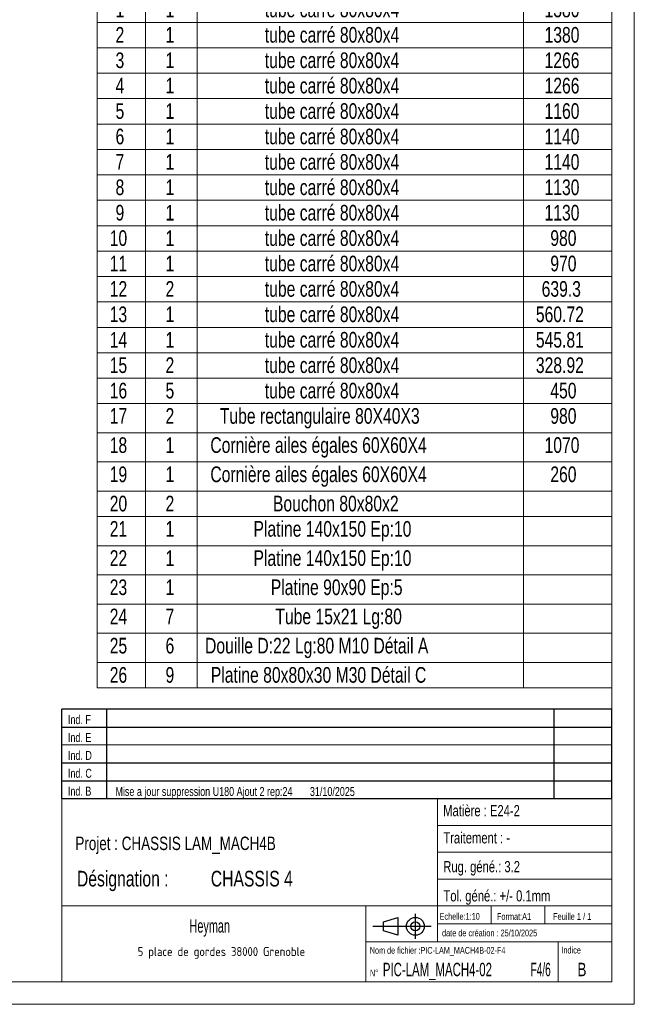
# Model space of a CAD drawing. Header units: millimetres. Extents: x 0 to 841, y 0 to 594.
# Tile 13 of 19: x 704 to 841, y 0 to 220. Entities that reach past the tile are written whole.
import ezdxf
from ezdxf.enums import TextEntityAlignment as Align

# ---------------------------------------------------------------- set-up
doc = ezdxf.new("R2010")
doc.units = ezdxf.units.MM
doc.layers.add('NOTES', color=6, linetype='Continuous')
doc.styles.add('SLDTEXTSTYLE0', font='TXT', dxfattribs={"width": 0.75})
doc.styles.add('SLDTEXTSTYLE3', font='TXT', dxfattribs={"width": 0.636226})
doc.styles.add('SLDTEXTSTYLE4', font='TXT', dxfattribs={"width": 0.707278})
doc.styles.add('SLDTEXTSTYLE5', font='ISOCP3', dxfattribs={"width": 0.96})
doc.styles.add('SLDTEXTSTYLE6', font='TXT', dxfattribs={"width": 0.605})
doc.styles.add('SLDTEXTSTYLE7', font='TXT', dxfattribs={"width": 0.692308})
doc.styles.add('SLDTEXTSTYLE8', font='TXT', dxfattribs={"width": 0.56046})

# ---------------------------------------------------------------- blocks, each defined once
blk = doc.blocks.new('Bloc2_1')
for p, q in [((2.32, 3.8), (5.55, 4.8)), ((5.55, 4.8), (5.55, 0.8)), ((9.48, 0), (9.48, 5.6)), ((0, 2.8), (12.98, 2.8)), ((2.32, 1.8), (2.32, 3.8)), ((5.55, 0.8), (2.32, 1.8))]:
    blk.add_line(p, q)
for radius in [2, 1]:
    blk.add_circle((9.48, 2.8), radius)
blk = doc.blocks.new('TAB MODIFS_1')
for p, q in [((123, 20), (0, 20)), ((0, 0), (0, 20)), ((10, 20), (10, 0)), ((110, 20), (110, 0)), ((123, 0), (123, 20)), ((0, 16), (123, 16)), ((0, 8), (123, 8)), ((0, 4), (123, 4)), ((0, 0), (123, 0))]:
    blk.add_line(p, q)
at = {"color": 7, "linetype": 'Continuous', "lineweight": 18}
blk.add_line((0, 12), (123, 12), dxfattribs=at)
at = {"color": 7}
for tag in ['AUTOATTR0', 'AUTOATTR1', 'AUTOATTR2', 'AUTOATTR3', 'AUTOATTR4', 'AUTOATTR5', 'AUTOATTR6', 'AUTOATTR7', 'AUTOATTR8', 'AUTOATTR9']:
    blk.add_attdef(tag, (0, 0), '', height=1, dxfattribs=at)
at = {"layer": 'NOTES', "color": 211, "char_height": 2, "attachment_point": 1, "style": 'SLDTEXTSTYLE0'}
for s, insert in [('Ind. F', (1.36, 18.66)), ('Ind. E', (1.36, 14.66)), ('Ind. D', (1.36, 10.66)), ('Ind. C', (1.36, 6.66)), ('Ind. B', (1.36, 2.66))]:
    blk.add_mtext(s, dxfattribs=dict(at, insert=insert))
blk = doc.blocks.new('SW_NOTE_1')
at = {"layer": 'NOTES', "color": 0, "char_height": 3.5, "attachment_point": 1, "style": 'SLDTEXTSTYLE0'}
for s, insert in [('Désignation :', (0, 4.51)), ('CHASSIS 4', (29.93, 4.51))]:
    blk.add_mtext(s, dxfattribs=dict(at, insert=insert))
blk = doc.blocks.new('SW_NOTE_2')
at = {"layer": 'NOTES', "color": 0, "insert": (20.84, 2.58), "char_height": 2, "attachment_point": 2, "style": 'SLDTEXTSTYLE5'}
blk.add_mtext('5 place de gordes 38000 Grenoble', dxfattribs=at)
blk = doc.blocks.new('SW_TABLEANNOTATION_0')
at = {"color": 0, "linetype": 'Continuous', "lineweight": 18}
for p, q in [((0, 0), (0, -160.15)), ((115.11, 0), (0, 0)), ((10.8, 0), (10.8, -5.68)), ((22.36, 0), (22.36, -5.68)), ((95.3, 0), (95.3, -5.68)), ((115.11, -160.15), (115.11, 0)), ((0, -5.68), (115.11, -5.68)), ((10.8, -5.68), (10.8, -160.15)), ((22.36, -5.68), (22.36, -160.15)), ((95.3, -5.68), (95.3, -160.15)), ((0, -11.36), (115.11, -11.36)), ((0, -17.04), (115.11, -17.04)), ((0, -22.72), (115.11, -22.72)), ((0, -28.41), (115.11, -28.41)), ((0, -34.09), (115.11, -34.09)), ((0, -39.77), (115.11, -39.77)), ((0, -45.45), (115.11, -45.45)), ((0, -51.13), (115.11, -51.13)), ((0, -56.81), (115.11, -56.81)), ((0, -62.49), (115.11, -62.49)), ((0, -68.17), (115.11, -68.17)), ((0, -73.86), (115.11, -73.86)), ((0, -79.54), (115.11, -79.54)), ((0, -85.22), (115.11, -85.22)), ((0, -90.9), (115.11, -90.9)), ((0, -96.58), (115.11, -96.58)), ((0, -103.11), (115.11, -103.11)), ((0, -109.63), (115.11, -109.63)), ((0, -116.16), (115.11, -116.16)), ((0, -121.84), (115.11, -121.84)), ((0, -128.37), (115.11, -128.37)), ((0, -134.89), (115.11, -134.89)), ((0, -141.42), (115.11, -141.42)), ((0, -147.94), (115.11, -147.94)), ((0, -154.47), (115.11, -154.47)), ((0, -160.15), (115.11, -160.15))]:
    blk.add_line(p, q, dxfattribs=at)
at = {"color": 0, "linetype": 'Continuous', "lineweight": 18, "char_height": 3.5, "attachment_point": 1, "style": 'SLDTEXTSTYLE0'}
for s, insert in [('No.', (0.85, -1.03)), ('QTE', (12.3, -1.03)), ('DESCRIPTION', (44.19, -1.03)), ('LONG.', (97.7, -1.03)), ('tube carré 80x80x4', (37.49, -6.71)), ('1', (4.11, -6.71)), ('1', (15.29, -6.71)), ('1380', (100.04, -6.71)), ('2', (4.11, -12.39)), ('1', (15.29, -12.39)), ('tube carré 80x80x4', (37.49, -12.39)), ('1380', (100.04, -12.39)), ('tube carré 80x80x4', (37.49, -18.07)), ('3', (4.11, -18.07)), ('1', (15.29, -18.07)), ('1266', (100.04, -18.07)), ('4', (4.11, -23.75)), ('1', (15.29, -23.75)), ('tube carré 80x80x4', (37.49, -23.75)), ('1266', (100.04, -23.75)), ('5', (4.11, -29.43)), ('1', (15.29, -29.43)), ('tube carré 80x80x4', (37.49, -29.43)), ('1160', (100.04, -29.43)), ('6', (4.11, -35.12)), ('1', (15.29, -35.12)), ('tube carré 80x80x4', (37.49, -35.12)), ('1140', (100.04, -35.12)), ('7', (4.11, -40.8)), ('1', (15.29, -40.8)), ('tube carré 80x80x4', (37.49, -40.8)), ('1140', (100.04, -40.8)), ('tube carré 80x80x4', (37.49, -46.48)), ('8', (4.11, -46.48)), ('1', (15.29, -46.48)), ('1130', (100.04, -46.48)), ('9', (4.11, -52.16)), ('1', (15.29, -52.16)), ('tube carré 80x80x4', (37.49, -52.16)), ('1130', (100.04, -52.16)), ('tube carré 80x80x4', (37.49, -57.84)), ('10', (2.81, -57.84)), ('1', (15.29, -57.84)), ('980', (101.33, -57.84)), ('11', (2.81, -63.52)), ('1', (15.29, -63.52)), ('tube carré 80x80x4', (37.49, -63.52)), ('970', (101.33, -63.52)), ('12', (2.81, -69.2)), ('2', (15.29, -69.2)), ('tube carré 80x80x4', (37.49, -69.2)), ('639.3', (99.39, -69.2)), ('13', (2.81, -74.88)), ('tube carré 80x80x4', (37.49, -74.88)), ('560.72', (98.1, -74.88)), ('1', (15.29, -74.88)), ('14', (2.81, -80.57)), ('1', (15.29, -80.57)), ('tube carré 80x80x4', (37.49, -80.57)), ('545.81', (98.1, -80.57)), ('tube carré 80x80x4', (37.49, -86.25)), ('15', (2.81, -86.25)), ('2', (15.29, -86.25)), ('328.92', (98.1, -86.25)), ('16', (2.81, -91.93)), ('5', (15.29, -91.93)), ('tube carré 80x80x4', (37.49, -91.93)), ('450', (101.33, -91.93)), ('17', (2.81, -97.6)), ('2', (15.29, -97.6)), ('Tube rectangulaire 80X40X3', (27.43, -97.6)), ('980', (101.33, -97.6)), ('Cornière ailes égales 60X60X4', (25.31, -104.12)), ('18', (2.81, -104.12)), ('1', (15.29, -104.12)), ('1070', (100.04, -104.12)), ('Cornière ailes égales 60X60X4', (25.31, -110.65)), ('19', (2.81, -110.65)), ('1', (15.29, -110.65)), ('260', (101.33, -110.65)), ('20', (2.81, -117.19)), ('2', (15.29, -117.19)), ('Bouchon 80x80x2', (39.31, -117.19)), ('21', (2.81, -122.85)), ('1', (15.29, -122.85)), ('Platine 140x150 Ep:10', (34.95, -122.85)), ('22', (2.81, -129.38)), ('1', (15.29, -129.38)), ('Platine 140x150 Ep:10', (34.95, -129.38)), ('23', (2.81, -135.9)), ('1', (15.29, -135.9)), ('Platine 90x90 Ep:5', (38.82, -135.9)), ('24', (2.81, -142.43)), ('7', (15.29, -142.43)), ('Tube 15x21 Lg:80', (39.84, -142.43)), ('25', (2.81, -148.96)), ('6', (15.29, -148.96)), ('Douille D:22 Lg:80 M10 Détail A', (24.12, -148.96)), ('26', (2.81, -155.5)), ('9', (15.29, -155.5)), ('Platine 80x80x30 M30 Détail C', (25.41, -155.5))]:
    blk.add_mtext(s, dxfattribs=dict(at, insert=insert))

msp = doc.modelspace()

# ---------------------------------------------------------------- linework, layer by layer
at = {"lineweight": 18}
for p, q in [((841, 594), (841, 0)), ((836, 589), (836, 5)), ((713, 46), (713, 5)), ((836, 46), (713, 46)), ((797, 46), (797, 14)), ((836, 46), (836, 5)), ((797, 40), (836, 40)), ((797, 34), (836, 34)), ((797, 28), (836, 28)), ((713, 22), (836, 22)), ((781, 22), (781, 5)), ((809, 22), (809, 18)), ((821, 22), (821, 18)), ((797, 18), (836, 18)), ((781, 14), (836, 14)), ((824, 14), (824, 5)), ((836, 5), (5, 5)), ((713, 5.000436), (836, 5)), ((841, 0), (0, 0))]:
    msp.add_line(p, q, dxfattribs=at)

# ---------------------------------------------------------------- block references
msp.add_blockref('SW_TABLEANNOTATION_0', (720.887035, 230.900323), dxfattribs=at)
ref = msp.add_blockref('TAB MODIFS_1', (712.993558, 45.989863))
ref.add_attrib('AUTOATTR1', 'Mise a jour suppression U180 Ajout 2 rep:24       31/10/2025', dxfattribs={"layer": 'NOTES', "color": 211, "height": 2, "style": 'SLDTEXTSTYLE0', "width": 0.75}).set_placement((724.977463, 45.984382), align=Align.BOTTOM_LEFT)
msp.add_blockref('Bloc2_1', (782.559911, 14.634297))
at = {"layer": 'NOTES'}
for name, p in [('SW_NOTE_1', (716.367238, 25.33513)), ('SW_NOTE_2', (727.838283, 10.213274))]:
    msp.add_blockref(name, p, dxfattribs=at)

# ---------------------------------------------------------------- texts
for s, insert, char_height, attachment_point, style in [('Matière : E24-2', (798.266483, 44.555105), 2.5, 1, 'SLDTEXTSTYLE0'), ('Projet : CHASSIS LAM_MACH4B', (716.015417, 37.489526), 3, 1, 'SLDTEXTSTYLE0'), ('Traitement : -', (798.298272, 38.468035), 2.5, 1, 'SLDTEXTSTYLE0'), ('Rug. géné.: 3.2', (798.284734, 32.033907), 2.5, 1, 'SLDTEXTSTYLE0'), ('Tol. géné.: +/- 0.1mm', (798.323589, 25.499333), 2.5, 1, 'SLDTEXTSTYLE0'), ('Echelle:1:10', (797.453454, 20.40475), 1.5, 1, 'SLDTEXTSTYLE0'), ('Format:A1', (810.289278, 20.380159), 1.5, 1, 'SLDTEXTSTYLE0'), ('Feuille 1 / 1', (822.806379, 20.383984), 1.5, 1, 'SLDTEXTSTYLE7'), ('Heyman', (746.062745, 19.026761), 3, 2, 'SLDTEXTSTYLE6'), ('date de création : 25/10/2025', (798.008957, 16.694751), 1.5, 1, 'SLDTEXTSTYLE0'), ('Nom de fichier :PIC-LAM_MACH4B-02-F4', (781.852395, 12.815366), 1.5, 1, 'SLDTEXTSTYLE4'), ('Indice', (824.692687, 12.860162), 1.5, 1, 'SLDTEXTSTYLE0'), ('PIC-LAM_MACH4-02', (784.772126, 9.281961), 3, 1, 'SLDTEXTSTYLE3'), ('F4/6', (817.810839, 9.281961), 3, 1, 'SLDTEXTSTYLE8'), ('B', (828.290604, 9.281961), 3, 1, 'SLDTEXTSTYLE0'), ('N°', (781.878122, 7.765026), 1.5, 1, 'SLDTEXTSTYLE0')]:
    msp.add_mtext(s, dxfattribs=dict(at, insert=insert, char_height=char_height, attachment_point=attachment_point, style=style))

doc.saveas('drawing.dxf')
